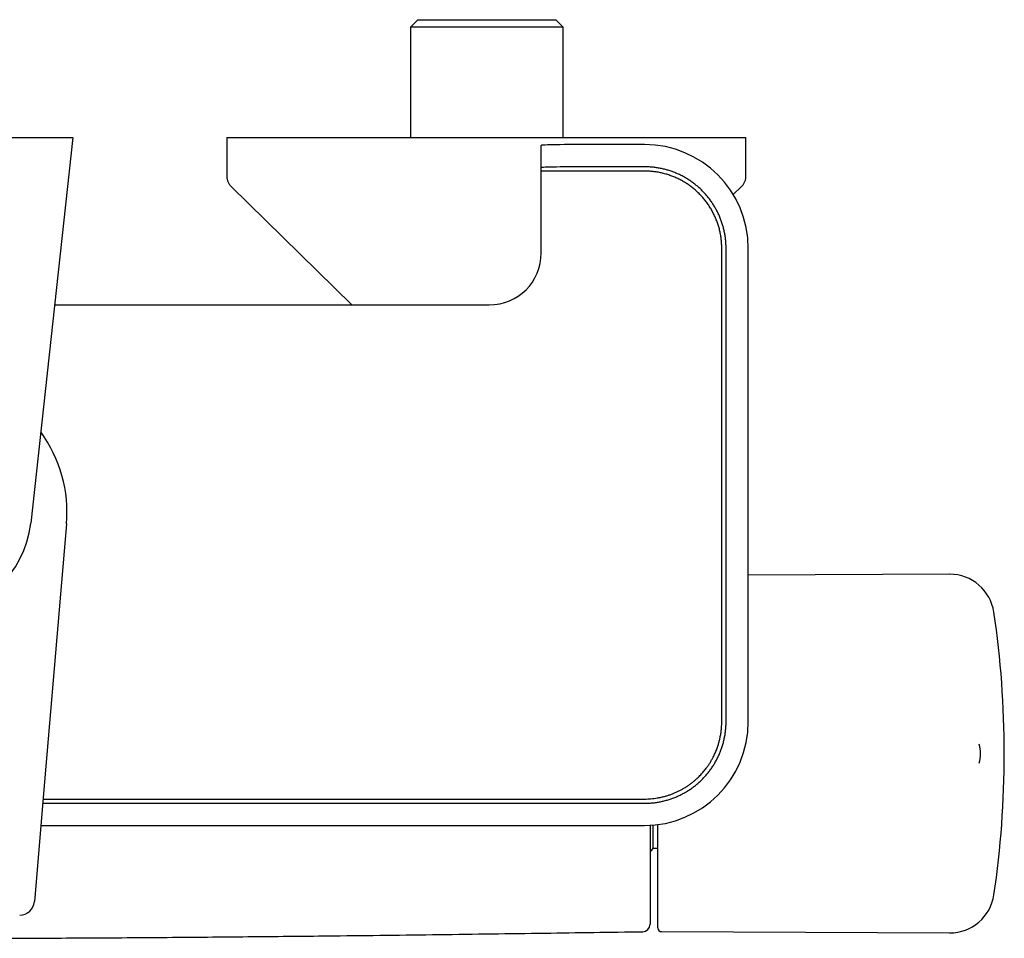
# Model space of a CAD drawing. Header units: millimetres. Extents: x 8 to 822, y 12 to 1777.
# Tile 5 of 14: x 452 to 585, y 764 to 888. Entities that reach past the tile are written whole.
import ezdxf

# ---------------------------------------------------------------- set-up
doc = ezdxf.new("R2010")
doc.units = ezdxf.units.MM

msp = doc.modelspace()

# ---------------------------------------------------------------- linework, layer by layer
at = {"color": 7, "linetype": 'Continuous', "lineweight": 30}
for p, q in [((505.85, 888.11), (504.85, 887.11)), ((505.85, 888.11), (524.45, 888.11)), ((525.45, 887.11), (524.45, 888.11)), ((504.85, 887.11), (504.85, 872.22)), ((525.45, 887.11), (504.85, 887.11)), ((525.45, 872.22), (525.45, 887.11)), ((421.99, 872.22), (458.31, 872.22)), ((459.32, 872.22), (453.65, 820.23)), ((458.31, 872.22), (459.32, 872.22)), ((480.07, 872.22), (480.07, 867.06)), ((480.07, 872.22), (550.07, 872.22)), ((550.07, 867.06), (550.07, 872.22)), ((522.47, 868.17), (522.47, 871.17)), ((536.39, 871.29), (529.47, 871.29)), ((522.47, 867.71), (522.47, 868.17)), ((536.39, 868.29), (529.47, 868.29)), ((536.39, 867.71), (522.47, 867.71)), ((522.47, 856.67), (522.47, 867.71)), ((480.67, 865.63), (496.92, 849.67)), ((548.36, 864.54), (549.47, 865.63)), ((546.81, 793.49), (546.81, 857.29)), ((547.39, 793.49), (547.39, 857.29)), ((550.39, 793.49), (550.39, 857.29)), ((456.86, 849.67), (515.47, 849.67)), ((458.48, 820.15), (455.52, 785.37)), ((577.53, 813.36), (550.39, 813.24)), ((581.49, 790.47), (581.49, 790.48)), ((581.49, 787.91), (581.49, 787.91)), ((455.52, 785.37), (454.16, 769.24)), ((455.28, 782.49), (536.39, 782.49)), ((455.33, 783.07), (536.39, 783.07)), ((455.02, 779.49), (536.39, 779.49)), ((537.57, 776.44), (537.57, 779.54)), ((538.2, 765.69), (538.2, 779.61)), ((537.57, 776.44), (538.2, 776.44)), ((538.7, 765.19), (577.53, 765.02))]:
    msp.add_line(p, q, dxfattribs=at)
for centre, radius, start, end in [((515.47, 856.67), 7, 270, 0), ((440.15, 821.7), 18.39, 355.1491, 36.1978), ((440.15, 821.7), 13.58, 186.2249, 353.7751), ((577.56, 807.36), 6, 8.4268, 90.25), ((454.9, 789.19), 130, 351.5732, 8.4268), ((577.7, 789.19), 4, 341.2878, 18.6657), ((536.69, 776.87), 0.98, 298.0722, 333.9742), ((577.56, 771.02), 6, 269.75, 351.5732), ((452.16, 769.41), 2, 270.0035, 355.1491), ((536.15, 766.18), 1, 270.7986, 0.0004), ((538.7, 765.69), 0.5, 180, 269.75)]:
    msp.add_arc(centre, radius, start, end, dxfattribs=at)
for centre, major_axis, ratio, start_param, end_param in [((529.47, 871.17), (7, 0), 0.017455, 1.570796, 3.141593), ((536.39, 857.29), (-9.9, -9.9), 0.999695, 2.356347, 3.926839), ((529.47, 868.17), (7, 0), 0.017455, 1.570796, 3.141593), ((536.39, 793.5), (-9.9, 9.9), 0.999695, 2.356347, 3.926839)]:
    msp.add_ellipse(centre, major_axis=major_axis, ratio=ratio, start_param=start_param, end_param=end_param, dxfattribs=at)
for points, knots in [([(547.39, 857.29), (547.39, 857.47), (547.38, 857.83), (547.34, 858.37), (547.28, 858.9), (547.18, 859.44), (547.07, 859.96), (546.92, 860.48), (546.75, 861), (546.56, 861.5), (546.34, 861.99), (546.1, 862.47), (545.83, 862.94), (545.54, 863.4), (545.23, 863.84), (544.9, 864.27), (544.55, 864.68), (544.18, 865.07), (543.78, 865.44), (543.38, 865.79), (542.95, 866.12), (542.51, 866.43), (542.06, 866.72), (541.59, 866.99), (541.11, 867.23), (540.61, 867.45), (540.11, 867.65), (539.6, 867.82), (539.08, 867.96), (538.55, 868.08), (538.01, 868.17), (537.47, 868.24), (536.93, 868.28), (536.57, 868.29), (536.39, 868.29)], [0, 0, 0, 0, 0.031239, 0.062406, 0.093576, 0.124825, 0.156146, 0.187398, 0.218657, 0.25, 0.281158, 0.312249, 0.343347, 0.374527, 0.405867, 0.437138, 0.468416, 0.499779, 0.530957, 0.562068, 0.593187, 0.624389, 0.655679, 0.686901, 0.718132, 0.749446, 0.780575, 0.811728, 0.842979, 0.874405, 0.905969, 0.937372, 0.96869, 1, 1, 1, 1]), ([(480.07, 867.06), (480.08, 866.99), (480.08, 866.86), (480.11, 866.66), (480.15, 866.47), (480.22, 866.28), (480.31, 866.11), (480.41, 865.94), (480.53, 865.78), (480.62, 865.69), (480.67, 865.64)], [0, 0, 0, 0, 0.1295016, 0.2551845, 0.3782558, 0.5000003, 0.6217447, 0.7448159, 0.8704986, 1, 1, 1, 1]), ([(546.81, 857.29), (546.81, 857.49), (546.8, 857.88), (546.75, 858.46), (546.67, 859.04), (546.56, 859.62), (546.41, 860.19), (546.23, 860.74), (546.02, 861.29), (545.78, 861.82), (545.51, 862.35), (545.21, 862.85), (544.89, 863.34), (544.53, 863.81), (544.16, 864.25), (543.75, 864.68), (543.33, 865.08), (542.88, 865.46), (542.41, 865.81), (541.92, 866.13), (541.42, 866.43), (540.89, 866.7), (540.36, 866.93), (539.81, 867.14), (539.25, 867.32), (538.69, 867.46), (538.12, 867.57), (537.54, 867.65), (536.97, 867.7), (536.58, 867.71), (536.39, 867.71)], [0, 0, 0, 0, 0.035699, 0.07151, 0.107379, 0.143247, 0.179058, 0.214757, 0.250456, 0.286268, 0.322137, 0.358006, 0.393818, 0.429517, 0.465205, 0.501005, 0.536863, 0.57272, 0.608519, 0.644206, 0.679906, 0.715718, 0.751588, 0.787459, 0.823272, 0.858973, 0.894204, 0.929488, 0.964771, 1, 1, 1, 1]), ([(549.48, 865.64), (549.52, 865.69), (549.62, 865.78), (549.74, 865.94), (549.84, 866.11), (549.93, 866.28), (549.99, 866.47), (550.04, 866.66), (550.07, 866.86), (550.07, 866.99), (550.07, 867.06)], [0, 0, 0, 0, 0.129501, 0.255184, 0.378255, 0.5, 0.621744, 0.744815, 0.870498, 1, 1, 1, 1]), ([(536.39, 782.49), (536.57, 782.5), (536.93, 782.5), (537.47, 782.54), (538, 782.61), (538.54, 782.7), (539.06, 782.82), (539.58, 782.96), (540.1, 783.13), (540.6, 783.33), (541.09, 783.54), (541.57, 783.79), (542.04, 784.05), (542.5, 784.34), (542.94, 784.65), (543.37, 784.98), (543.78, 785.33), (544.17, 785.71), (544.54, 786.1), (544.89, 786.5), (545.22, 786.93), (545.53, 787.37), (545.82, 787.83), (546.09, 788.29), (546.33, 788.78), (546.55, 789.27), (546.75, 789.77), (546.92, 790.28), (547.06, 790.81), (547.18, 791.34), (547.27, 791.87), (547.34, 792.41), (547.38, 792.95), (547.39, 793.31), (547.39, 793.49)], [0, 0, 0, 0, 0.031239, 0.062406, 0.093576, 0.124825, 0.156146, 0.187398, 0.218657, 0.25, 0.281158, 0.312249, 0.343347, 0.374527, 0.405867, 0.437138, 0.468416, 0.499779, 0.530957, 0.562068, 0.593187, 0.624389, 0.655679, 0.686901, 0.718132, 0.749446, 0.780575, 0.811728, 0.842979, 0.874405, 0.905969, 0.937372, 0.96869, 1, 1, 1, 1]), ([(536.39, 783.07), (536.54, 783.07), (536.82, 783.07), (537.26, 783.1), (537.69, 783.15), (538.12, 783.21), (538.55, 783.29), (538.99, 783.39), (539.42, 783.51), (539.84, 783.65), (540.25, 783.8), (540.65, 783.97), (541.04, 784.16), (541.43, 784.36), (541.81, 784.58), (542.18, 784.82), (542.55, 785.08), (542.9, 785.35), (543.24, 785.63), (543.59, 785.95), (543.97, 786.33), (544.36, 786.77), (544.7, 787.19), (544.99, 787.59), (545.23, 787.96), (545.45, 788.33), (545.68, 788.76), (545.91, 789.24), (546.14, 789.78), (546.31, 790.29), (546.45, 790.77), (546.57, 791.24), (546.67, 791.76), (546.75, 792.33), (546.8, 792.91), (546.81, 793.3), (546.81, 793.49)], [0, 0, 0, 0, 0.026369, 0.052738, 0.079291, 0.105843, 0.132973, 0.160103, 0.187432, 0.214761, 0.241131, 0.2675, 0.294051, 0.320603, 0.347734, 0.374865, 0.402196, 0.429528, 0.455889, 0.48225, 0.518015, 0.553809, 0.589574, 0.616895, 0.644217, 0.670586, 0.696955, 0.732733, 0.76854, 0.804318, 0.831652, 0.858986, 0.893972, 0.929224, 0.964476, 1, 1, 1, 1]), ([(537.15, 779.52), (537.15, 779.36), (537.15, 778.96), (537.15, 778.34), (537.15, 777.65), (537.15, 776.98), (537.15, 776.32), (537.15, 775.68), (537.15, 775.06), (537.15, 774.47), (537.15, 773.89), (537.15, 773.32), (537.15, 772.77), (537.15, 772.24), (537.15, 771.71), (537.15, 771.21), (537.15, 770.73), (537.15, 770.28), (537.15, 769.85), (537.15, 769.44), (537.15, 769.06), (537.15, 768.7), (537.15, 768.36), (537.15, 768.04), (537.15, 767.74), (537.15, 767.47), (537.15, 767.22), (537.15, 767), (537.15, 766.81), (537.15, 766.65), (537.15, 766.5), (537.15, 766.39), (537.15, 766.29), (537.15, 766.23), (537.15, 766.19), (537.15, 766.18), (537.15, 766.18)], [0, 0, 0, 0, 0.0199, 0.049973, 0.080072, 0.110179, 0.140278, 0.170351, 0.199586, 0.228845, 0.258112, 0.287371, 0.316605, 0.346693, 0.376808, 0.406931, 0.437046, 0.467135, 0.496344, 0.525576, 0.554817, 0.58405, 0.613258, 0.643315, 0.673399, 0.703492, 0.733577, 0.763634, 0.792846, 0.822082, 0.851325, 0.880561, 0.909772, 0.939827, 0.969909, 1, 1, 1, 1]), ([(441.96, 764.29), (444.98, 764.3), (451.62, 764.3), (461.88, 764.35), (472.74, 764.42), (483.61, 764.52), (495.59, 764.64), (508.7, 764.8), (522.59, 764.99), (531.75, 765.12), (536.16, 765.18)], [0, 0, 0, 0, 0.096124, 0.211441, 0.32676, 0.44208, 0.557402, 0.708422, 0.859444, 1, 1, 1, 1])]:
    msp.add_open_spline(points, degree=3, knots=knots, dxfattribs=at)

doc.saveas('drawing.dxf')
